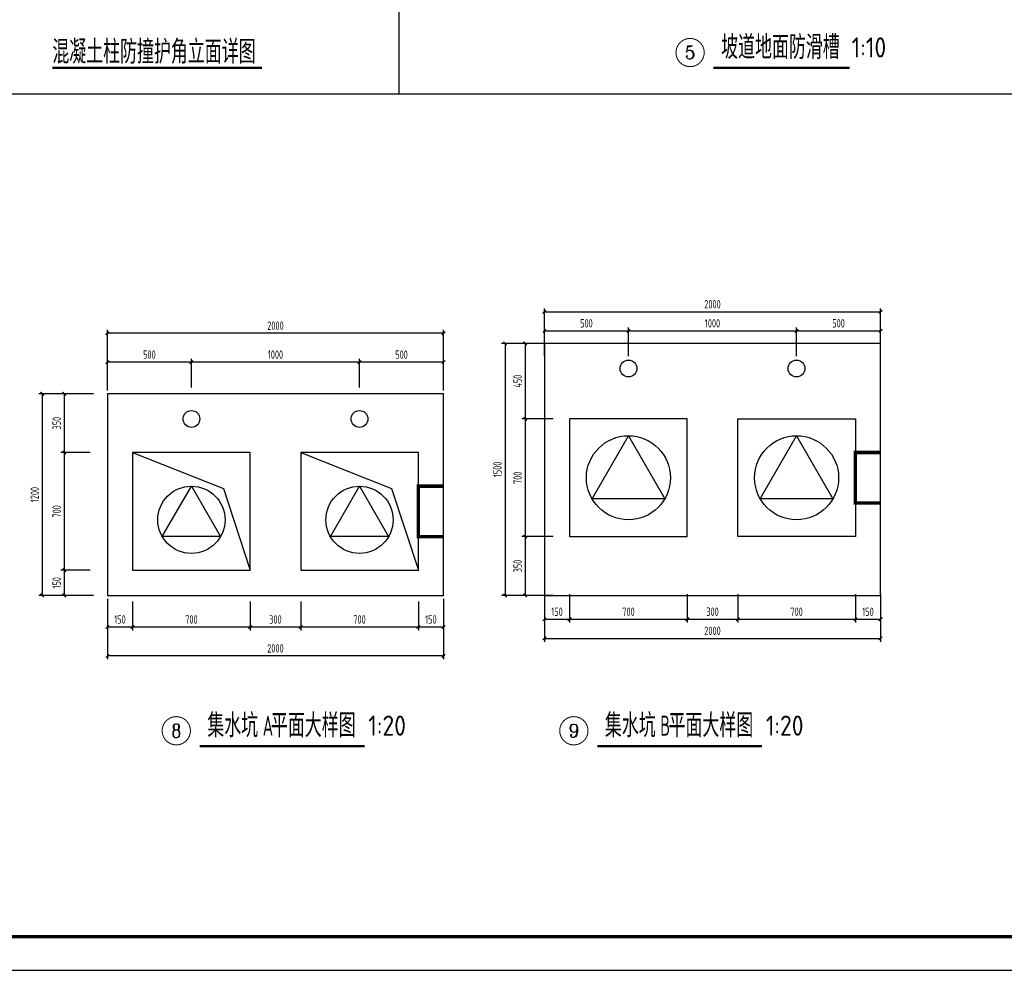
# Paper-space layout '布局1' of a CAD drawing. Extents: x -41982 to 68, y -29634 to 66.
# Tile 2 of 12: x -32574 to -17930, y -29634 to -15492. Entities that reach past the tile are written whole.
import ezdxf
from ezdxf.enums import TextEntityAlignment as Align

# ---------------------------------------------------------------- set-up
doc = ezdxf.new("R2010")
doc.units = 0
doc.header["$LTSCALE"] = 1000
doc.linetypes.add('__DASH', pattern=[0.35, 0.25, -0.1])
doc.linetypes.add('DASH', pattern=[0.35, 0.25, -0.1])
doc.layers.get('0').update_dxf_attribs({"color": 252})
doc.layers.get('Defpoints').update_dxf_attribs({"color": 252})
for name, color, linetype in [('15N-B1 0107_t3$0$0s-集水坑', 252, 'Continuous'), ('_0', 252, 'Continuous'), ('A-ANNO-DIMS', 252, 'Continuous'), ('A-ANNO-TTLB', 252, 'Continuous'), ('DIM_IDEN', 252, 'Continuous'), ('DIM_SYMB', 252, 'Continuous'), ('PUB_TEXT', 252, 'Continuous'), ('WALL', 252, 'Continuous')]:
    doc.layers.add(name, color=color, linetype=linetype)
doc.styles.add('19 图框A1$0$!4#10#$0$Standard', font='gbenor.shx', dxfattribs={"bigfont": 'gbcbig.shx'})
doc.styles.add('_TCH_DIM', font='TSSDENG.shx', dxfattribs={"width": 0.8, "bigfont": 'hztxt.shx'})
doc.styles.add('_TCH_LABEL', font='COMPLEX', dxfattribs={"bigfont": 'GBCBIG'})
doc.styles.add('Standard_T3', font='TSSDENG.shx', dxfattribs={"width": 0.64, "bigfont": 'hztxt.shx'})
doc.styles.add('邻里中心-雨水$0$STANDARD', font='GBENOR', dxfattribs={"bigfont": 'GBCBIG'})
doc.dimstyles.new('_TCH_ARCH-20', dxfattribs={"dimscale": 20, "dimtxt": 2.5, "dimasz": 1, "dimexe": 1, "dimexo": 1, "dimgap": 1, "dimtad": 1, "dimdec": 0, "dimtxsty": 'Standard_T3', "dimblk": 'ARCHTICK', "dimcen": 2.5, "dimclrt": 7, "dimazin": 2, "dimtfac": 1, "dimtdec": 0, "dimtix": 1, "dimtmove": 2, "dimatfit": 3})

# ---------------------------------------------------------------- blocks, each defined once
blk = doc.blocks.new('JSK1')
at = {"layer": '15N-B1 0107_t3$0$0s-集水坑', "color": 0, "extrusion": (3.89954e-05, -2.99223e-05, 1)}
for p, q in [((-6775.8, 3586.5, 0.1), (-6775.8, 2086.5, 0)), ((-4775.8, 3586.5), (-6775.8, 3586.5, 0.1)), ((-4775.8, 2086.5, 0), (-4775.8, 3586.5)), ((-6625.8, 3136.5, 0.1), (-6625.8, 2436.5, 0)), ((-5925.8, 3136.5, 0), (-6625.8, 3136.5, 0.1)), ((-5925.8, 2436.5, 0), (-5925.8, 3136.5, 0)), ((-5625.8, 3136.5, 0), (-4925.8, 3136.5, 0)), ((-5625.8, 2436.5, 0), (-5625.8, 3136.5, 0)), ((-4925.8, 3136.5, 0), (-4925.8, 2436.5, 0)), ((-6492.3, 2661.5, 0), (-6275.8, 3036.5, 0)), ((-6275.8, 3036.5, 0), (-6059.3, 2661.5, 0)), ((-5492.3, 2661.5, 0), (-5275.8, 3036.5, 0)), ((-5275.8, 3036.5, 0), (-5059.3, 2661.5, 0)), ((-6059.3, 2661.5, 0), (-6492.3, 2661.5, 0)), ((-5059.3, 2661.5, 0), (-5492.3, 2661.5, 0)), ((-6625.8, 2436.5, 0), (-5925.8, 2436.5, 0)), ((-4925.8, 2436.5, 0), (-5625.8, 2436.5, 0)), ((-6775.8, 2086.5, 0), (-4775.8, 2086.5, 0))]:
    blk.add_line(p, q, dxfattribs=at)
for centre, radius in [((-6275.8, 3436.5, -0.3), 50), ((-5275.8, 3436.5, -0.3), 50), ((-6275.8, 2786.5, -0.3), 250), ((-5275.8, 2786.5, -0.3), 250)]:
    blk.add_circle(centre, radius, dxfattribs=at)
at = {"layer": 'WALL', "color": 5, "linetype": 'DASH', "ltscale": 0.3, "const_width": 20, "elevation": 0}
blk.add_lwpolyline([(-4775.8, 2637), (-4925.8, 2637), (-4925.8, 2937), (-4775.8, 2937)], dxfattribs=at)
blk = doc.blocks.new('_ArchTick')
at = {"color": 0, "linetype": 'ByBlock', "const_width": 0.4}
blk.add_lwpolyline([(-0.5, -0.5), (0.5, 0.5)], dxfattribs=at)
blk = doc.blocks.new('*D148')
at = {"layer": 'A-ANNO-DIMS', "color": 0, "lineweight": -2}
for p, q in [((370, 1779.8), (370, 2028.2)), ((370, 2008.2), (2370, 2008.2)), ((2370, 1779.8), (2370, 2028.2))]:
    blk.add_line(p, q, dxfattribs=at)
at = {"layer": 'Defpoints', "color": 0}
for p in [(2370, 2008.2), (370, 1759.8), (2370, 1759.8)]:
    blk.add_point(p, dxfattribs=at)
at = {"layer": 'A-ANNO-DIMS', "color": 0, "lineweight": -2, "xscale": 20, "yscale": 20, "zscale": 20, "rotation": 180}
blk.add_blockref('_ArchTick', (370, 2008.2), dxfattribs=at)
at = {"layer": 'A-ANNO-DIMS', "color": 0, "lineweight": -2, "xscale": 20, "yscale": 20, "zscale": 20}
blk.add_blockref('_ArchTick', (2370, 2008.2), dxfattribs=at)
at = {"layer": 'A-ANNO-DIMS', "color": 7, "insert": (1370, 2053.2), "char_height": 50, "attachment_point": 5, "style": 'Standard_T3'}
blk.add_mtext('\\A1;2000', dxfattribs=at)
blk = doc.blocks.new('*D149')
at = {"layer": 'A-ANNO-DIMS', "color": 0, "lineweight": -2}
for p, q in [((370, 1744.9), (370, 1914.8)), ((370, 1894.8), (870, 1894.8)), ((870, 1744.9), (870, 1914.8))]:
    blk.add_line(p, q, dxfattribs=at)
at = {"layer": 'Defpoints', "color": 0}
for p in [(870, 1894.8), (370, 1724.9), (870, 1724.9)]:
    blk.add_point(p, dxfattribs=at)
at = {"layer": 'A-ANNO-DIMS', "color": 0, "lineweight": -2, "xscale": 20, "yscale": 20, "zscale": 20, "rotation": 180}
blk.add_blockref('_ArchTick', (370, 1894.8), dxfattribs=at)
at = {"layer": 'A-ANNO-DIMS', "color": 0, "lineweight": -2, "xscale": 20, "yscale": 20, "zscale": 20}
blk.add_blockref('_ArchTick', (870, 1894.8), dxfattribs=at)
at = {"layer": 'A-ANNO-DIMS', "color": 7, "insert": (620, 1939.8), "char_height": 50, "attachment_point": 5, "style": 'Standard_T3'}
blk.add_mtext('\\A1;500', dxfattribs=at)
blk = doc.blocks.new('*D150')
at = {"layer": 'A-ANNO-DIMS', "color": 0, "lineweight": -2}
for p, q in [((870, 1744.9), (870, 1914.8)), ((870, 1894.8), (1870, 1894.8)), ((1870, 1744.9), (1870, 1914.8))]:
    blk.add_line(p, q, dxfattribs=at)
at = {"layer": 'Defpoints', "color": 0}
for p in [(1870, 1894.8), (870, 1724.9), (1870, 1724.9)]:
    blk.add_point(p, dxfattribs=at)
at = {"layer": 'A-ANNO-DIMS', "color": 0, "lineweight": -2, "xscale": 20, "yscale": 20, "zscale": 20, "rotation": 180}
blk.add_blockref('_ArchTick', (870, 1894.8), dxfattribs=at)
at = {"layer": 'A-ANNO-DIMS', "color": 0, "lineweight": -2, "xscale": 20, "yscale": 20, "zscale": 20}
blk.add_blockref('_ArchTick', (1870, 1894.8), dxfattribs=at)
at = {"layer": 'A-ANNO-DIMS', "color": 7, "insert": (1370, 1939.8), "char_height": 50, "attachment_point": 5, "style": 'Standard_T3'}
blk.add_mtext('\\A1;1000', dxfattribs=at)
blk = doc.blocks.new('*D151')
at = {"layer": 'A-ANNO-DIMS', "color": 0, "lineweight": -2}
for p, q in [((1870, 1744.9), (1870, 1914.8)), ((1870, 1894.8), (2370, 1894.8)), ((2370, 1744.9), (2370, 1914.8))]:
    blk.add_line(p, q, dxfattribs=at)
at = {"layer": 'Defpoints', "color": 0}
for p in [(2370, 1894.8), (1870, 1724.9), (2370, 1724.9)]:
    blk.add_point(p, dxfattribs=at)
at = {"layer": 'A-ANNO-DIMS', "color": 0, "lineweight": -2, "xscale": 20, "yscale": 20, "zscale": 20, "rotation": 180}
blk.add_blockref('_ArchTick', (1870, 1894.8), dxfattribs=at)
at = {"layer": 'A-ANNO-DIMS', "color": 0, "lineweight": -2, "xscale": 20, "yscale": 20, "zscale": 20}
blk.add_blockref('_ArchTick', (2370, 1894.8), dxfattribs=at)
at = {"layer": 'A-ANNO-DIMS', "color": 7, "insert": (2120, 1939.8), "char_height": 50, "attachment_point": 5, "style": 'Standard_T3'}
blk.add_mtext('\\A1;500', dxfattribs=at)
blk = doc.blocks.new('*D152')
at = {"layer": 'A-ANNO-DIMS', "color": 0, "lineweight": -2}
for p, q in [((422, 1820.7), (235.4, 1820.7)), ((255.4, 1820.7), (255.4, 1370.7)), ((422, 1370.7), (235.4, 1370.7))]:
    blk.add_line(p, q, dxfattribs=at)
at = {"layer": 'Defpoints', "color": 0}
for p in [(442, 1820.7), (255.4, 1370.7), (442, 1370.7)]:
    blk.add_point(p, dxfattribs=at)
at = {"layer": 'A-ANNO-DIMS', "color": 0, "lineweight": -2, "xscale": 20, "yscale": 20, "zscale": 20}
for p, rotation in [((255.4, 1820.7), 89.99990874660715), ((255.4, 1370.7), 269.9999087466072)]:
    blk.add_blockref('_ArchTick', p, dxfattribs=dict(at, rotation=rotation))
at = {"layer": 'A-ANNO-DIMS', "color": 7, "insert": (210.4, 1595.7), "char_height": 50, "attachment_point": 5, "rotation": 89.99991, "style": 'Standard_T3'}
blk.add_mtext('\\A1;450', dxfattribs=at)
blk = doc.blocks.new('*D153')
at = {"layer": 'A-ANNO-DIMS', "color": 0, "lineweight": -2}
for p, q in [((422, 1370.7), (235.4, 1370.7)), ((255.4, 1370.7), (255.4, 670.7)), ((422, 670.7), (235.4, 670.7))]:
    blk.add_line(p, q, dxfattribs=at)
at = {"layer": 'Defpoints', "color": 0}
for p in [(442, 1370.7), (255.4, 670.7), (442, 670.7)]:
    blk.add_point(p, dxfattribs=at)
at = {"layer": 'A-ANNO-DIMS', "color": 0, "lineweight": -2, "xscale": 20, "yscale": 20, "zscale": 20}
for p, rotation in [((255.4, 1370.7), 89.99990874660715), ((255.4, 670.7), 269.9999087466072)]:
    blk.add_blockref('_ArchTick', p, dxfattribs=dict(at, rotation=rotation))
at = {"layer": 'A-ANNO-DIMS', "color": 7, "insert": (210.4, 1020.7), "char_height": 50, "attachment_point": 5, "rotation": 89.99991, "style": 'Standard_T3'}
blk.add_mtext('\\A1;700', dxfattribs=at)
blk = doc.blocks.new('*D154')
at = {"layer": 'A-ANNO-DIMS', "color": 0, "lineweight": -2}
for p, q in [((422, 670.7), (235.4, 670.7)), ((255.4, 670.7), (255.4, 320.7)), ((422, 320.7), (235.4, 320.7))]:
    blk.add_line(p, q, dxfattribs=at)
at = {"layer": 'Defpoints', "color": 0}
for p in [(442, 670.7), (255.4, 320.7), (442, 320.7)]:
    blk.add_point(p, dxfattribs=at)
at = {"layer": 'A-ANNO-DIMS', "color": 0, "lineweight": -2, "xscale": 20, "yscale": 20, "zscale": 20}
for p, rotation in [((255.4, 670.7), 89.99990874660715), ((255.4, 320.7), 269.9999087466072)]:
    blk.add_blockref('_ArchTick', p, dxfattribs=dict(at, rotation=rotation))
at = {"layer": 'A-ANNO-DIMS', "color": 7, "insert": (210.4, 495.7), "char_height": 50, "attachment_point": 5, "rotation": 89.99991, "style": 'Standard_T3'}
blk.add_mtext('\\A1;350', dxfattribs=at)
blk = doc.blocks.new('*D155')
at = {"layer": 'A-ANNO-DIMS', "color": 0, "lineweight": -2}
for p, q in [((302.2, 1820.7), (115.6, 1820.7)), ((135.6, 1820.7), (135.6, 320.7)), ((302.2, 320.7), (115.6, 320.7))]:
    blk.add_line(p, q, dxfattribs=at)
at = {"layer": 'Defpoints', "color": 0}
for p in [(322.2, 1820.7), (135.6, 320.7), (322.2, 320.7)]:
    blk.add_point(p, dxfattribs=at)
at = {"layer": 'A-ANNO-DIMS', "color": 0, "lineweight": -2, "xscale": 20, "yscale": 20, "zscale": 20}
for p, rotation in [((135.6, 1820.7), 89.99990874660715), ((135.6, 320.7), 269.9999087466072)]:
    blk.add_blockref('_ArchTick', p, dxfattribs=dict(at, rotation=rotation))
at = {"layer": 'A-ANNO-DIMS', "color": 7, "insert": (90.6, 1070.7), "char_height": 50, "attachment_point": 5, "rotation": 89.99991, "style": 'Standard_T3'}
blk.add_mtext('\\A1;1500', dxfattribs=at)
blk = doc.blocks.new('*D156')
at = {"layer": 'A-ANNO-DIMS', "color": 0, "lineweight": -2}
for p, q in [((370, 293.6), (370, 45.2)), ((2370, 293.6), (2370, 45.2)), ((370, 65.2), (2370, 65.2))]:
    blk.add_line(p, q, dxfattribs=at)
at = {"layer": 'Defpoints', "color": 0}
for p in [(370, 313.6), (2370, 313.6), (2370, 65.2)]:
    blk.add_point(p, dxfattribs=at)
at = {"layer": 'A-ANNO-DIMS', "color": 0, "lineweight": -2, "xscale": 20, "yscale": 20, "zscale": 20, "rotation": 180}
blk.add_blockref('_ArchTick', (370, 65.2), dxfattribs=at)
at = {"layer": 'A-ANNO-DIMS', "color": 0, "lineweight": -2, "xscale": 20, "yscale": 20, "zscale": 20}
blk.add_blockref('_ArchTick', (2370, 65.2), dxfattribs=at)
at = {"layer": 'A-ANNO-DIMS', "color": 7, "insert": (1370, 110.2), "char_height": 50, "attachment_point": 5, "style": 'Standard_T3'}
blk.add_mtext('\\A1;2000', dxfattribs=at)
blk = doc.blocks.new('*D157')
at = {"layer": 'A-ANNO-DIMS', "color": 0, "lineweight": -2}
for p, q in [((370, 328.5), (370, 158.7)), ((520, 328.5), (520, 158.7)), ((370, 178.7), (520, 178.7))]:
    blk.add_line(p, q, dxfattribs=at)
at = {"layer": 'Defpoints', "color": 0}
for p in [(370, 348.5), (520, 348.5), (520, 178.7)]:
    blk.add_point(p, dxfattribs=at)
at = {"layer": 'A-ANNO-DIMS', "color": 0, "lineweight": -2, "xscale": 20, "yscale": 20, "zscale": 20, "rotation": 180}
blk.add_blockref('_ArchTick', (370, 178.7), dxfattribs=at)
at = {"layer": 'A-ANNO-DIMS', "color": 0, "lineweight": -2, "xscale": 20, "yscale": 20, "zscale": 20}
blk.add_blockref('_ArchTick', (520, 178.7), dxfattribs=at)
at = {"layer": 'A-ANNO-DIMS', "color": 7, "insert": (445, 223.7), "char_height": 50, "attachment_point": 5, "style": 'Standard_T3'}
blk.add_mtext('\\A1;150', dxfattribs=at)
blk = doc.blocks.new('*D158')
at = {"layer": 'A-ANNO-DIMS', "color": 0, "lineweight": -2}
for p, q in [((520, 328.5), (520, 158.7)), ((1220, 328.5), (1220, 158.7)), ((520, 178.7), (1220, 178.7))]:
    blk.add_line(p, q, dxfattribs=at)
at = {"layer": 'Defpoints', "color": 0}
for p in [(520, 348.5), (1220, 348.5), (1220, 178.7)]:
    blk.add_point(p, dxfattribs=at)
at = {"layer": 'A-ANNO-DIMS', "color": 0, "lineweight": -2, "xscale": 20, "yscale": 20, "zscale": 20, "rotation": 180}
blk.add_blockref('_ArchTick', (520, 178.7), dxfattribs=at)
at = {"layer": 'A-ANNO-DIMS', "color": 0, "lineweight": -2, "xscale": 20, "yscale": 20, "zscale": 20}
blk.add_blockref('_ArchTick', (1220, 178.7), dxfattribs=at)
at = {"layer": 'A-ANNO-DIMS', "color": 7, "insert": (870, 223.7), "char_height": 50, "attachment_point": 5, "style": 'Standard_T3'}
blk.add_mtext('\\A1;700', dxfattribs=at)
blk = doc.blocks.new('*D159')
at = {"layer": 'A-ANNO-DIMS', "color": 0, "lineweight": -2}
for p, q in [((1220, 328.5), (1220, 158.7)), ((1520, 328.5), (1520, 158.7)), ((1220, 178.7), (1520, 178.7))]:
    blk.add_line(p, q, dxfattribs=at)
at = {"layer": 'Defpoints', "color": 0}
for p in [(1220, 348.5), (1520, 348.5), (1520, 178.7)]:
    blk.add_point(p, dxfattribs=at)
at = {"layer": 'A-ANNO-DIMS', "color": 0, "lineweight": -2, "xscale": 20, "yscale": 20, "zscale": 20, "rotation": 180}
blk.add_blockref('_ArchTick', (1220, 178.7), dxfattribs=at)
at = {"layer": 'A-ANNO-DIMS', "color": 0, "lineweight": -2, "xscale": 20, "yscale": 20, "zscale": 20}
blk.add_blockref('_ArchTick', (1520, 178.7), dxfattribs=at)
at = {"layer": 'A-ANNO-DIMS', "color": 7, "insert": (1370, 223.7), "char_height": 50, "attachment_point": 5, "style": 'Standard_T3'}
blk.add_mtext('\\A1;300', dxfattribs=at)
blk = doc.blocks.new('*D160')
at = {"layer": 'A-ANNO-DIMS', "color": 0, "lineweight": -2}
for p, q in [((1520, 328.5), (1520, 158.7)), ((2220, 328.5), (2220, 158.7)), ((1520, 178.7), (2220, 178.7))]:
    blk.add_line(p, q, dxfattribs=at)
at = {"layer": 'Defpoints', "color": 0}
for p in [(1520, 348.5), (2220, 348.5), (2220, 178.7)]:
    blk.add_point(p, dxfattribs=at)
at = {"layer": 'A-ANNO-DIMS', "color": 0, "lineweight": -2, "xscale": 20, "yscale": 20, "zscale": 20, "rotation": 180}
blk.add_blockref('_ArchTick', (1520, 178.7), dxfattribs=at)
at = {"layer": 'A-ANNO-DIMS', "color": 0, "lineweight": -2, "xscale": 20, "yscale": 20, "zscale": 20}
blk.add_blockref('_ArchTick', (2220, 178.7), dxfattribs=at)
at = {"layer": 'A-ANNO-DIMS', "color": 7, "insert": (1870, 223.7), "char_height": 50, "attachment_point": 5, "style": 'Standard_T3'}
blk.add_mtext('\\A1;700', dxfattribs=at)
blk = doc.blocks.new('*D161')
at = {"layer": 'A-ANNO-DIMS', "color": 0, "lineweight": -2}
for p, q in [((2220, 328.5), (2220, 158.7)), ((2370, 328.5), (2370, 158.7)), ((2220, 178.7), (2370, 178.7))]:
    blk.add_line(p, q, dxfattribs=at)
at = {"layer": 'Defpoints', "color": 0}
for p in [(2220, 348.5), (2370, 348.5), (2370, 178.7)]:
    blk.add_point(p, dxfattribs=at)
at = {"layer": 'A-ANNO-DIMS', "color": 0, "lineweight": -2, "xscale": 20, "yscale": 20, "zscale": 20, "rotation": 180}
blk.add_blockref('_ArchTick', (2220, 178.7), dxfattribs=at)
at = {"layer": 'A-ANNO-DIMS', "color": 0, "lineweight": -2, "xscale": 20, "yscale": 20, "zscale": 20}
blk.add_blockref('_ArchTick', (2370, 178.7), dxfattribs=at)
at = {"layer": 'A-ANNO-DIMS', "color": 7, "insert": (2295, 223.7), "char_height": 50, "attachment_point": 5, "style": 'Standard_T3'}
blk.add_mtext('\\A1;150', dxfattribs=at)
blk = doc.blocks.new('JSK2')
at = {"layer": '15N-B1 0107_t3$0$0s-集水坑', "color": 0, "extrusion": (3.89954e-05, -2.99222e-05, 1)}
for p, q in [((-10332.4, 2736.5, 0), (-10159.2, 3036.5, 0)), ((-10159.2, 3036.5, 0), (-9986, 2736.5, 0)), ((-9332.4, 2736.5, 0), (-9159.2, 3036.5, 0)), ((-9159.2, 3036.5, 0), (-8986, 2736.5, 0)), ((-9986, 2736.5, 0), (-10332.4, 2736.5, 0)), ((-8986, 2736.5, 0), (-9332.4, 2736.5, 0))]:
    blk.add_line(p, q, dxfattribs=at)
at = {"layer": '15N-B1 0107_t3$0$0s-集水坑', "color": 0}
for points in [[(-10659.2, 2386.5), (-8659.2, 2386.5), (-8659.2, 3586.5), (-10659.2, 3586.5)], [(-10509.2, 3236.5), (-10509.2, 2536.5), (-9809.2, 2536.5), (-9809.2, 3236.5)], [(-9509.2, 3236.5), (-9509.2, 2536.5), (-8809.2, 2536.5), (-8809.2, 3236.5)]]:
    blk.add_lwpolyline(points, close=True, dxfattribs=at)
for points in [[(-10509.2, 3236.5), (-9968, 3023.4), (-9809.2, 2536.5)], [(-9509.2, 3236.5), (-8968, 3023.4), (-8809.2, 2536.5)]]:
    blk.add_lwpolyline(points, dxfattribs=at)
for centre in [(-10159.2, 3436.5), (-9159.2, 3436.5)]:
    blk.add_circle(centre, 50, dxfattribs=at)
at = {"layer": '15N-B1 0107_t3$0$0s-集水坑', "color": 0, "extrusion": (3.89954e-05, -2.99222e-05, 1)}
for centre in [(-10159.2, 2836.5, -0.5), (-9159.2, 2836.5, -0.4)]:
    blk.add_circle(centre, 200, dxfattribs=at)
at = {"layer": 'WALL', "color": 5, "linetype": 'DASH', "ltscale": 0.3, "const_width": 20}
blk.add_lwpolyline([(-8659.2, 2736.5), (-8809.2, 2736.5), (-8809.2, 3036.5), (-8659.2, 3036.5)], dxfattribs=at)
blk = doc.blocks.new('*D162')
at = {"layer": 'A-ANNO-DIMS', "color": 0, "lineweight": -2}
for p, q in [((472.2, 1801.2), (472.2, 2161.4)), ((2472.2, 2141.4), (472.2, 2141.4)), ((2472.2, 1801.2), (2472.2, 2161.4))]:
    blk.add_line(p, q, dxfattribs=at)
at = {"layer": 'Defpoints', "color": 0}
for p in [(472.2, 2141.4), (472.2, 1781.2), (2472.2, 1781.2)]:
    blk.add_point(p, dxfattribs=at)
at = {"layer": 'A-ANNO-DIMS', "color": 0, "lineweight": -2, "xscale": 20, "yscale": 20, "zscale": 20, "rotation": 180}
blk.add_blockref('_ArchTick', (472.2, 2141.4), dxfattribs=at)
at = {"layer": 'A-ANNO-DIMS', "color": 0, "lineweight": -2, "xscale": 20, "yscale": 20, "zscale": 20}
blk.add_blockref('_ArchTick', (2472.2, 2141.4), dxfattribs=at)
at = {"layer": 'A-ANNO-DIMS', "color": 7, "insert": (1472.2, 2186.4), "char_height": 50, "attachment_point": 5, "style": 'Standard_T3'}
blk.add_mtext('\\A1;2000', dxfattribs=at)
blk = doc.blocks.new('*D163')
at = {"layer": 'A-ANNO-DIMS', "color": 0, "lineweight": -2}
for p, q in [((1972.2, 1817.9), (1972.2, 1989.2)), ((2472.2, 1969.2), (1972.2, 1969.2)), ((2472.2, 1817.9), (2472.2, 1989.2))]:
    blk.add_line(p, q, dxfattribs=at)
at = {"layer": 'Defpoints', "color": 0}
for p in [(1972.2, 1969.2), (1972.2, 1797.9), (2472.2, 1797.9)]:
    blk.add_point(p, dxfattribs=at)
at = {"layer": 'A-ANNO-DIMS', "color": 0, "lineweight": -2, "xscale": 20, "yscale": 20, "zscale": 20, "rotation": 180}
blk.add_blockref('_ArchTick', (1972.2, 1969.2), dxfattribs=at)
at = {"layer": 'A-ANNO-DIMS', "color": 0, "lineweight": -2, "xscale": 20, "yscale": 20, "zscale": 20}
blk.add_blockref('_ArchTick', (2472.2, 1969.2), dxfattribs=at)
at = {"layer": 'A-ANNO-DIMS', "color": 7, "insert": (2222.2, 2014.2), "char_height": 50, "attachment_point": 5, "style": 'Standard_T3'}
blk.add_mtext('\\A1;500', dxfattribs=at)
blk = doc.blocks.new('*D164')
at = {"layer": 'A-ANNO-DIMS', "color": 0, "lineweight": -2}
for p, q in [((972.2, 1817.9), (972.2, 1989.2)), ((1972.2, 1969.2), (972.2, 1969.2)), ((1972.2, 1817.9), (1972.2, 1989.2))]:
    blk.add_line(p, q, dxfattribs=at)
at = {"layer": 'Defpoints', "color": 0}
for p in [(972.2, 1969.2), (972.2, 1797.9), (1972.2, 1797.9)]:
    blk.add_point(p, dxfattribs=at)
at = {"layer": 'A-ANNO-DIMS', "color": 0, "lineweight": -2, "xscale": 20, "yscale": 20, "zscale": 20, "rotation": 180}
blk.add_blockref('_ArchTick', (972.2, 1969.2), dxfattribs=at)
at = {"layer": 'A-ANNO-DIMS', "color": 0, "lineweight": -2, "xscale": 20, "yscale": 20, "zscale": 20}
blk.add_blockref('_ArchTick', (1972.2, 1969.2), dxfattribs=at)
at = {"layer": 'A-ANNO-DIMS', "color": 7, "insert": (1472.2, 2014.2), "char_height": 50, "attachment_point": 5, "style": 'Standard_T3'}
blk.add_mtext('\\A1;1000', dxfattribs=at)
blk = doc.blocks.new('*D165')
at = {"layer": 'A-ANNO-DIMS', "color": 0, "lineweight": -2}
for p, q in [((472.2, 1817.9), (472.2, 1989.2)), ((972.2, 1969.2), (472.2, 1969.2)), ((972.2, 1817.9), (972.2, 1989.2))]:
    blk.add_line(p, q, dxfattribs=at)
at = {"layer": 'Defpoints', "color": 0}
for p in [(472.2, 1969.2), (472.2, 1797.9), (972.2, 1797.9)]:
    blk.add_point(p, dxfattribs=at)
at = {"layer": 'A-ANNO-DIMS', "color": 0, "lineweight": -2, "xscale": 20, "yscale": 20, "zscale": 20, "rotation": 180}
blk.add_blockref('_ArchTick', (472.2, 1969.2), dxfattribs=at)
at = {"layer": 'A-ANNO-DIMS', "color": 0, "lineweight": -2, "xscale": 20, "yscale": 20, "zscale": 20}
blk.add_blockref('_ArchTick', (972.2, 1969.2), dxfattribs=at)
at = {"layer": 'A-ANNO-DIMS', "color": 7, "insert": (722.2, 2014.2), "char_height": 50, "attachment_point": 5, "style": 'Standard_T3'}
blk.add_mtext('\\A1;500', dxfattribs=at)
blk = doc.blocks.new('*D166')
at = {"layer": 'A-ANNO-DIMS', "color": 0, "lineweight": -2}
for p, q in [((370.4, 1781.2), (195.7, 1781.2)), ((215.7, 1781.2), (215.7, 1431.2)), ((370.4, 1431.2), (195.7, 1431.2))]:
    blk.add_line(p, q, dxfattribs=at)
at = {"layer": 'Defpoints', "color": 0}
for p in [(390.4, 1781.2), (215.7, 1431.2), (390.4, 1431.2)]:
    blk.add_point(p, dxfattribs=at)
at = {"layer": 'A-ANNO-DIMS', "color": 0, "lineweight": -2, "xscale": 20, "yscale": 20, "zscale": 20}
for p, rotation in [((215.7, 1781.2), 89.99999575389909), ((215.7, 1431.2), 269.9999957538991)]:
    blk.add_blockref('_ArchTick', p, dxfattribs=dict(at, rotation=rotation))
at = {"layer": 'A-ANNO-DIMS', "color": 7, "insert": (170.7, 1606.2), "char_height": 50, "attachment_point": 5, "rotation": 90, "style": 'Standard_T3'}
blk.add_mtext('\\A1;350', dxfattribs=at)
blk = doc.blocks.new('*D167')
at = {"layer": 'A-ANNO-DIMS', "color": 0, "lineweight": -2}
for p, q in [((370.4, 1431.2), (195.7, 1431.2)), ((215.7, 1431.2), (215.7, 731.2)), ((370.4, 731.2), (195.7, 731.2))]:
    blk.add_line(p, q, dxfattribs=at)
at = {"layer": 'Defpoints', "color": 0}
for p in [(390.4, 1431.2), (215.7, 731.2), (390.4, 731.2)]:
    blk.add_point(p, dxfattribs=at)
at = {"layer": 'A-ANNO-DIMS', "color": 0, "lineweight": -2, "xscale": 20, "yscale": 20, "zscale": 20}
for p, rotation in [((215.7, 1431.2), 89.99999575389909), ((215.7, 731.2), 269.9999957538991)]:
    blk.add_blockref('_ArchTick', p, dxfattribs=dict(at, rotation=rotation))
at = {"layer": 'A-ANNO-DIMS', "color": 7, "insert": (170.7, 1081.2), "char_height": 50, "attachment_point": 5, "rotation": 90, "style": 'Standard_T3'}
blk.add_mtext('\\A1;700', dxfattribs=at)
blk = doc.blocks.new('*D168')
at = {"layer": 'A-ANNO-DIMS', "color": 0, "lineweight": -2}
for p, q in [((370.4, 731.2), (195.7, 731.2)), ((215.7, 731.2), (215.7, 581.2)), ((370.4, 581.2), (195.7, 581.2))]:
    blk.add_line(p, q, dxfattribs=at)
at = {"layer": 'Defpoints', "color": 0}
for p in [(390.4, 731.2), (215.7, 581.2), (390.4, 581.2)]:
    blk.add_point(p, dxfattribs=at)
at = {"layer": 'A-ANNO-DIMS', "color": 0, "lineweight": -2, "xscale": 20, "yscale": 20, "zscale": 20}
for p, rotation in [((215.7, 731.2), 89.9999957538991), ((215.7, 581.2), 269.9999957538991)]:
    blk.add_blockref('_ArchTick', p, dxfattribs=dict(at, rotation=rotation))
at = {"layer": 'A-ANNO-DIMS', "color": 7, "insert": (170.7, 656.2), "char_height": 50, "attachment_point": 5, "rotation": 90, "style": 'Standard_T3'}
blk.add_mtext('\\A1;150', dxfattribs=at)
blk = doc.blocks.new('*D169')
at = {"layer": 'A-ANNO-DIMS', "color": 0, "lineweight": -2}
for p, q in [((390.6, 1781.2), (64.7, 1781.2)), ((84.7, 1781.2), (84.7, 581.2)), ((390.6, 581.2), (64.7, 581.2))]:
    blk.add_line(p, q, dxfattribs=at)
at = {"layer": 'Defpoints', "color": 0}
for p in [(410.6, 1781.2), (84.7, 581.2), (410.6, 581.2)]:
    blk.add_point(p, dxfattribs=at)
at = {"layer": 'A-ANNO-DIMS', "color": 0, "lineweight": -2, "xscale": 20, "yscale": 20, "zscale": 20}
for p, rotation in [((84.7, 1781.2), 89.99999575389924), ((84.7, 581.2), 269.9999957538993)]:
    blk.add_blockref('_ArchTick', p, dxfattribs=dict(at, rotation=rotation))
at = {"layer": 'A-ANNO-DIMS', "color": 7, "insert": (39.8, 1181.2), "char_height": 50, "attachment_point": 5, "rotation": 90, "style": 'Standard_T3'}
blk.add_mtext('\\A1;1200', dxfattribs=at)
blk = doc.blocks.new('*D170')
at = {"layer": 'A-ANNO-DIMS', "color": 0, "lineweight": -2}
for p, q in [((472.2, 561.2), (472.2, 200.9)), ((2472.2, 561.2), (2472.2, 200.9)), ((2472.2, 220.9), (472.2, 220.9))]:
    blk.add_line(p, q, dxfattribs=at)
at = {"layer": 'Defpoints', "color": 0}
for p in [(472.2, 581.2), (2472.2, 581.2), (472.2, 220.9)]:
    blk.add_point(p, dxfattribs=at)
at = {"layer": 'A-ANNO-DIMS', "color": 0, "lineweight": -2, "xscale": 20, "yscale": 20, "zscale": 20, "rotation": 180}
blk.add_blockref('_ArchTick', (472.2, 220.9), dxfattribs=at)
at = {"layer": 'A-ANNO-DIMS', "color": 0, "lineweight": -2, "xscale": 20, "yscale": 20, "zscale": 20}
blk.add_blockref('_ArchTick', (2472.2, 220.9), dxfattribs=at)
at = {"layer": 'A-ANNO-DIMS', "color": 7, "insert": (1472.2, 265.9), "char_height": 50, "attachment_point": 5, "style": 'Standard_T3'}
blk.add_mtext('\\A1;2000', dxfattribs=at)
blk = doc.blocks.new('*D171')
at = {"layer": 'A-ANNO-DIMS', "color": 0, "lineweight": -2}
for p, q in [((2322.2, 544.5), (2322.2, 373.1)), ((2472.2, 544.5), (2472.2, 373.1)), ((2472.2, 393.1), (2322.2, 393.1))]:
    blk.add_line(p, q, dxfattribs=at)
at = {"layer": 'Defpoints', "color": 0}
for p in [(2322.2, 564.5), (2472.2, 564.5), (2322.2, 393.1)]:
    blk.add_point(p, dxfattribs=at)
at = {"layer": 'A-ANNO-DIMS', "color": 0, "lineweight": -2, "xscale": 20, "yscale": 20, "zscale": 20, "rotation": 180}
blk.add_blockref('_ArchTick', (2322.2, 393.1), dxfattribs=at)
at = {"layer": 'A-ANNO-DIMS', "color": 0, "lineweight": -2, "xscale": 20, "yscale": 20, "zscale": 20}
blk.add_blockref('_ArchTick', (2472.2, 393.1), dxfattribs=at)
at = {"layer": 'A-ANNO-DIMS', "color": 7, "insert": (2397.2, 438.1), "char_height": 50, "attachment_point": 5, "style": 'Standard_T3'}
blk.add_mtext('\\A1;150', dxfattribs=at)
blk = doc.blocks.new('*D172')
at = {"layer": 'A-ANNO-DIMS', "color": 0, "lineweight": -2}
for p, q in [((1622.2, 544.5), (1622.2, 373.1)), ((2322.2, 544.5), (2322.2, 373.1)), ((2322.2, 393.1), (1622.2, 393.1))]:
    blk.add_line(p, q, dxfattribs=at)
at = {"layer": 'Defpoints', "color": 0}
for p in [(1622.2, 564.5), (2322.2, 564.5), (1622.2, 393.1)]:
    blk.add_point(p, dxfattribs=at)
at = {"layer": 'A-ANNO-DIMS', "color": 0, "lineweight": -2, "xscale": 20, "yscale": 20, "zscale": 20, "rotation": 180}
blk.add_blockref('_ArchTick', (1622.2, 393.1), dxfattribs=at)
at = {"layer": 'A-ANNO-DIMS', "color": 0, "lineweight": -2, "xscale": 20, "yscale": 20, "zscale": 20}
blk.add_blockref('_ArchTick', (2322.2, 393.1), dxfattribs=at)
at = {"layer": 'A-ANNO-DIMS', "color": 7, "insert": (1972.2, 438.1), "char_height": 50, "attachment_point": 5, "style": 'Standard_T3'}
blk.add_mtext('\\A1;700', dxfattribs=at)
blk = doc.blocks.new('*D173')
at = {"layer": 'A-ANNO-DIMS', "color": 0, "lineweight": -2}
for p, q in [((1322.2, 544.5), (1322.2, 373.1)), ((1622.2, 544.5), (1622.2, 373.1)), ((1622.2, 393.1), (1322.2, 393.1))]:
    blk.add_line(p, q, dxfattribs=at)
at = {"layer": 'Defpoints', "color": 0}
for p in [(1322.2, 564.5), (1622.2, 564.5), (1322.2, 393.1)]:
    blk.add_point(p, dxfattribs=at)
at = {"layer": 'A-ANNO-DIMS', "color": 0, "lineweight": -2, "xscale": 20, "yscale": 20, "zscale": 20, "rotation": 180}
blk.add_blockref('_ArchTick', (1322.2, 393.1), dxfattribs=at)
at = {"layer": 'A-ANNO-DIMS', "color": 0, "lineweight": -2, "xscale": 20, "yscale": 20, "zscale": 20}
blk.add_blockref('_ArchTick', (1622.2, 393.1), dxfattribs=at)
at = {"layer": 'A-ANNO-DIMS', "color": 7, "insert": (1472.2, 438.1), "char_height": 50, "attachment_point": 5, "style": 'Standard_T3'}
blk.add_mtext('\\A1;300', dxfattribs=at)
blk = doc.blocks.new('*D174')
at = {"layer": 'A-ANNO-DIMS', "color": 0, "lineweight": -2}
for p, q in [((622.2, 544.5), (622.2, 373.1)), ((1322.2, 544.5), (1322.2, 373.1)), ((1322.2, 393.1), (622.2, 393.1))]:
    blk.add_line(p, q, dxfattribs=at)
at = {"layer": 'Defpoints', "color": 0}
for p in [(622.2, 564.5), (1322.2, 564.5), (622.2, 393.1)]:
    blk.add_point(p, dxfattribs=at)
at = {"layer": 'A-ANNO-DIMS', "color": 0, "lineweight": -2, "xscale": 20, "yscale": 20, "zscale": 20, "rotation": 180}
blk.add_blockref('_ArchTick', (622.2, 393.1), dxfattribs=at)
at = {"layer": 'A-ANNO-DIMS', "color": 0, "lineweight": -2, "xscale": 20, "yscale": 20, "zscale": 20}
blk.add_blockref('_ArchTick', (1322.2, 393.1), dxfattribs=at)
at = {"layer": 'A-ANNO-DIMS', "color": 7, "insert": (972.2, 438.1), "char_height": 50, "attachment_point": 5, "style": 'Standard_T3'}
blk.add_mtext('\\A1;700', dxfattribs=at)
blk = doc.blocks.new('*D175')
at = {"layer": 'A-ANNO-DIMS', "color": 0, "lineweight": -2}
for p, q in [((472.2, 544.5), (472.2, 373.1)), ((622.2, 544.5), (622.2, 373.1)), ((622.2, 393.1), (472.2, 393.1))]:
    blk.add_line(p, q, dxfattribs=at)
at = {"layer": 'Defpoints', "color": 0}
for p in [(472.2, 564.5), (622.2, 564.5), (472.2, 393.1)]:
    blk.add_point(p, dxfattribs=at)
at = {"layer": 'A-ANNO-DIMS', "color": 0, "lineweight": -2, "xscale": 20, "yscale": 20, "zscale": 20, "rotation": 180}
blk.add_blockref('_ArchTick', (472.2, 393.1), dxfattribs=at)
at = {"layer": 'A-ANNO-DIMS', "color": 0, "lineweight": -2, "xscale": 20, "yscale": 20, "zscale": 20}
blk.add_blockref('_ArchTick', (622.2, 393.1), dxfattribs=at)
at = {"layer": 'A-ANNO-DIMS', "color": 7, "insert": (547.2, 438.1), "char_height": 50, "attachment_point": 5, "style": 'Standard_T3'}
blk.add_mtext('\\A1;150', dxfattribs=at)
blk = doc.blocks.new('A$C3191249E')
blk.add_blockref('JSK1', (7145.8, -1765.8))
at = {"layer": 'A-ANNO-DIMS'}
for p1, p2, distance, picture, middle in [((370, 1759.8), (2370, 1759.8), 248.3, '*D148', (1370, 2053.2)), ((370, 1724.9), (870, 1724.9), 169.8, '*D149', (620, 1939.8)), ((870, 1724.9), (1870, 1724.9), 169.8, '*D150', (1370, 1939.8)), ((1870, 1724.9), (2370, 1724.9), 169.8, '*D151', (2120, 1939.8)), ((322.2, 1820.7), (322.2, 320.7), -186.6, '*D155', (90.6, 1070.7)), ((442, 1820.7), (442, 1370.7), -186.6, '*D152', (210.4, 1595.7)), ((442, 1370.7), (442, 670.7), -186.6, '*D153', (210.4, 1020.7)), ((442, 670.7), (442, 320.7), -186.6, '*D154', (210.4, 495.7)), ((370, 348.5), (520, 348.5), -169.8, '*D157', (445, 223.7)), ((370, 313.6), (2370, 313.6), -248.3, '*D156', (1370, 110.2)), ((520, 348.5), (1220, 348.5), -169.8, '*D158', (870, 223.7)), ((1220, 348.5), (1520, 348.5), -169.8, '*D159', (1370, 223.7)), ((1520, 348.5), (2220, 348.5), -169.8, '*D160', (1870, 223.7)), ((2220, 348.5), (2370, 348.5), -169.8, '*D161', (2295, 223.7))]:
    dim = blk.add_aligned_dim(p1=p1, p2=p2, distance=distance, dimstyle='_TCH_ARCH-20', dxfattribs=at)
    dim.commit()
    dim.dimension.update_dxf_attribs({"geometry": picture, "text_midpoint": middle})
blk = doc.blocks.new('A$C7D8E4823')
blk.add_blockref('JSK2', (11131.4, -1805.3))
at = {"layer": 'A-ANNO-DIMS'}
for p1, p2, distance, picture, middle in [((2472.2, 1781.2), (472.2, 1781.2), -360.3, '*D162', (1472.2, 2186.4)), ((972.2, 1797.9), (472.2, 1797.9), -171.3, '*D165', (722.2, 2014.2)), ((1972.2, 1797.9), (972.2, 1797.9), -171.3, '*D164', (1472.2, 2014.2)), ((2472.2, 1797.9), (1972.2, 1797.9), -171.3, '*D163', (2222.2, 2014.2)), ((410.6, 1781.2), (410.6, 581.2), -325.8, '*D169', (39.8, 1181.2)), ((390.4, 1781.2), (390.4, 1431.2), -174.7, '*D166', (170.7, 1606.2)), ((390.4, 1431.2), (390.4, 731.2), -174.7, '*D167', (170.7, 1081.2)), ((390.4, 731.2), (390.4, 581.2), -174.7, '*D168', (170.7, 656.2)), ((2472.2, 581.2), (472.2, 581.2), 360.3, '*D170', (1472.2, 265.9)), ((622.2, 564.5), (472.2, 564.5), 171.3, '*D175', (547.2, 438.1)), ((1322.2, 564.5), (622.2, 564.5), 171.3, '*D174', (972.2, 438.1)), ((1622.2, 564.5), (1322.2, 564.5), 171.3, '*D173', (1472.2, 438.1)), ((2322.2, 564.5), (1622.2, 564.5), 171.3, '*D172', (1972.2, 438.1)), ((2472.2, 564.5), (2322.2, 564.5), 171.3, '*D171', (2397.2, 438.1))]:
    dim = blk.add_aligned_dim(p1=p1, p2=p2, distance=distance, dimstyle='_TCH_ARCH-20', dxfattribs=at)
    dim.commit()
    dim.dimension.update_dxf_attribs({"geometry": picture, "text_midpoint": middle})
blk = doc.blocks.new('XT')
at = {"linetype": '__DASH', "ltscale": 50}
blk.add_lwpolyline([(15050.4, 13039.4), (15050.4, 20104.4)], dxfattribs=at)
at = {"ltscale": 50}
blk.add_lwpolyline([(1250, 13039.4), (38300, 13039.4)], dxfattribs=at)
at = {"layer": 'DIM_IDEN', "const_width": 15}
for points in [[(19589, 13653.2, 1), (19169, 13653.2, 1)], [(11947.4, 3563.6, 1), (11527.4, 3563.6, 1)], [(17860.2, 3563.6, 1), (17440.2, 3563.6, 1)]]:
    blk.add_lwpolyline(points, format="xyb", close=True, dxfattribs=at)
at = {"layer": 'DIM_SYMB', "const_width": 35}
for points in [[(9893.4, 13426.1), (13013.5, 13426.1)], [(19725.9, 13426.1), (21752.9, 13426.1)], [(12084.2, 3336.5), (14536.8, 3336.5)], [(17997.1, 3336.5), (20449.7, 3336.5)]]:
    blk.add_lwpolyline(points, dxfattribs=at)
at = {"xscale": 2.5, "yscale": 2.5, "zscale": 2.5}
for name, p in [('A$C3191249E', (16287.4, 4775.3, -0.2)), ('A$C7D8E4823', (9531.8, 4124.2, -0.1))]:
    blk.add_blockref(name, p, dxfattribs=at)
at = {"layer": 'PUB_TEXT'}
for s, height, style, p in [('坡道地面防滑槽', 350, '19 图框A1$0$!4#10#$0$Standard', (19840.6, 13557.4)), ('混凝土柱防撞护角详图', 350, '19 图框A1$0$!4#10#$0$Standard', (5565.8, 13488.2)), ('混凝土柱防撞护角立面详图', 350, '19 图框A1$0$!4#10#$0$Standard', (9893.4, 13488.2)), ('1:10', 300, '邻里中心-雨水$0$STANDARD', (21781.8, 13579.6)), ('集水坑 平面大样图', 350, '19 图框A1$0$!4#10#$0$Standard', (12199, 3467.8)), ('集水坑 平面大样图', 350, '19 图框A1$0$!4#10#$0$Standard', (18111.9, 3467.8)), ('1:20', 300, '邻里中心-雨水$0$STANDARD', (14592.5, 3490)), ('1:20', 300, '邻里中心-雨水$0$STANDARD', (20505.4, 3490))]:
    blk.add_text(s, height=height, dxfattribs=dict(at, style=style)).set_placement(p)
at = {"layer": 'PUB_TEXT', "style": '_TCH_LABEL', "width": 1.142857}
for s, p, p2 in [('5', (19302.6, 13553), (19455.4, 13553)), ('8', (11661, 3463.4), (11813.7, 3463.4)), ('9', (17573.9, 3463.4), (17726.6, 3463.4))]:
    blk.add_text(s, height=200.4, dxfattribs=at).set_placement(p, p2, align=Align.FIT)
at = {"layer": 'PUB_TEXT', "style": '_TCH_DIM', "width": 0.6}
for s, p in [('A', (13022.9, 3490)), ('B', (18935.7, 3490))]:
    blk.add_text(s, height=300, dxfattribs=at).set_placement(p)

psp = doc.layouts.new('布局1')

# ---------------------------------------------------------------- linework, layer by layer
at = {"layer": 'A-ANNO-TTLB'}
psp.add_lwpolyline([(-41982, -29634), (68, -29634), (68, 66), (-41982, 66)], close=True, dxfattribs=at)
at = {"layer": 'A-ANNO-TTLB', "const_width": 50}
psp.add_lwpolyline([(-40732, -29134), (-432, -29134), (-432, -434), (-40732, -434)], close=True, dxfattribs=at)

# ---------------------------------------------------------------- block references
at = {"layer": '_0'}
psp.add_blockref('XT', (-41982, -29634), dxfattribs=at)

doc.saveas('drawing.dxf')
